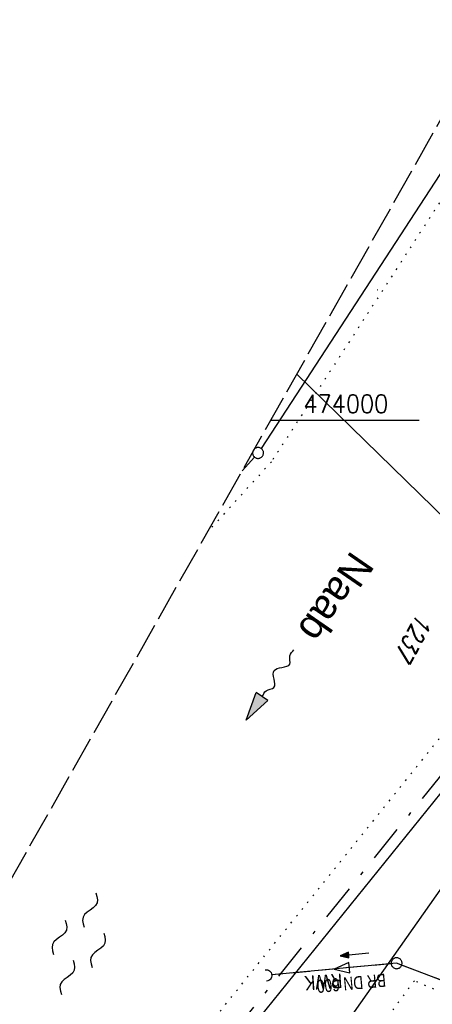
# Model space of a CAD drawing. Extents: x 511324 to 512029, y 473109 to 474055.
# Tile 22 of 29: x 511713 to 511770, y 473919 to 474055. Entities that reach past the tile are written whole.
import ezdxf
from ezdxf.enums import TextEntityAlignment as Align

# ---------------------------------------------------------------- set-up
doc = ezdxf.new("R2010")
doc.units = 0
doc.header["$LTSCALE"] = 10
doc.header["$MEASUREMENT"] = 0
for name, pattern in [('LT00', [0]), ('LT08', [0.42, 0.2, -0.1, 0.02, -0.1]), ('LT14', [0.6, 0.5, -0.1]), ('PUNKTX2_STR', [0.6, 0.1, -0.5]), ('STRICHLINIE2', [0.375, 0.25, -0.125])]:
    doc.linetypes.add(name, pattern=pattern)
doc.layers.get('0').update_dxf_attribs({"linetype": 'LT00'})
for name, color, linetype in [('--FLIEßRICHTPFEIL', 180, 'Continuous'), ('--WASSER_GRENZE', 180, 'PUNKTX2_STR'), ('--WASSER_NUTZUNG', 180, 'Continuous'), ('-Halt-Pfeil', 4, 'LT00'), ('-Haltung', 182, 'STRICHLINIE2'), ('-Haltungsbeschriftung', 182, 'LT00'), ('ABWASSERLTG', 24, 'LT00'), ('ABWASSERLTG_FLIEßPF', 26, 'Continuous'), ('ABWASSERLTG_TEXT', 26, 'Continuous'), ('DFK_FLUR_NR', 250, 'LT00'), ('DFK_GZPKT', 250, 'LT00'), ('DFK_KATASTER', 250, 'LT00'), ('DFK_TOPO-SYM', 252, 'LT00'), ('GEMEINDEGRENZE', 3, 'LT08'), ('GEWÄSSERNAME', 255, 'Continuous'), ('V92_KA_PRUF', 182, 'LT00'), ('V92_RASTER', 250, 'LT00'), ('V92_UK_DURCH', 182, 'LT00')]:
    doc.layers.add(name, color=color, linetype=linetype)
doc.layers.add('-BLATT_92-RAND', color=7, linetype='LT14', plot=False)
doc.styles.add('Beschrift', font='ARIAL.TTF')
doc.styles.add('Haltungsbeschriftung', font='ARIAL.TTF', dxfattribs={"width": 0.75})
doc.styles.get("Standard").update_dxf_attribs({"font": 'romans.shx'})
doc.styles.add('Versorgungsltg', font='ARIAL.TTF', dxfattribs={"width": 0.8, "height": 2})

# ---------------------------------------------------------------- blocks, each defined once
blk = doc.blocks.new('SYMB7301')
at = {"color": 0, "linetype": 'ByBlock'}
for p, q in [((-0.128693, 0), (0, 0.128693)), ((0, -0.128693), (-0.128693, 0)), ((0, 0.128693), (0.128693, 0)), ((0.128693, 0), (0, -0.128693)), ((0.000059, -0.009738), (0.000059, 0.009897)), ((-0.00901, -0.004339), (-0.002225, -0.009749))]:
    blk.add_line(p, q, dxfattribs=at)
for points in [[(-0.002225, 0.009749), (-0.00901, 0.004339), (-0.00901, -0.004339)], [(0.01, 0), (0.006235, 0.007818), (-0.002225, 0.009749)], [(-0.002225, -0.009749), (0.006235, -0.007818), (0.01, 0)]]:
    blk.add_lwpolyline(points, dxfattribs=at)
blk = doc.blocks.new('SYMB7010')
at = {"color": 0, "linetype": 'ByBlock'}
for points in [[(-0.031408, 0.499213), (-0.093728, 0.49134), (-0.15457, 0.475719), (-0.212975, 0.452595), (-0.268021, 0.422333), (-0.31884, 0.385411), (-0.36463, 0.342411), (-0.40467, 0.29401), (-0.438329, 0.240973), (-0.465074, 0.184136), (-0.484486, 0.124395), (-0.496256, 0.062692), (-0.5002, 0)], [(-0.5002, 0), (-0.496256, -0.062692), (-0.484486, -0.124395), (-0.465075, -0.184136), (-0.438329, -0.240973), (-0.404671, -0.29401), (-0.36463, -0.342411), (-0.31884, -0.385411), (-0.268021, -0.422333), (-0.212975, -0.452595), (-0.154571, -0.475719), (-0.093728, -0.49134), (-0.031408, -0.499213), (0.031408, -0.499213)], [(0.5002, 0), (0.496256, 0.062692), (0.484485, 0.124395), (0.465074, 0.184136), (0.438329, 0.240973), (0.40467, 0.29401), (0.36463, 0.342411), (0.31884, 0.385411), (0.268021, 0.422333), (0.212975, 0.452595), (0.15457, 0.475719), (0.093728, 0.49134), (0.031408, 0.499213), (-0.031408, 0.499213)], [(0.031408, -0.499213), (0.093728, -0.491341), (0.15457, -0.475719), (0.212975, -0.452595), (0.268021, -0.422333), (0.31884, -0.385411), (0.36463, -0.342411), (0.404671, -0.294011), (0.438329, -0.240974), (0.465075, -0.184136), (0.484486, -0.124395), (0.496256, -0.062692), (0.500201, 0)]]:
    blk.add_lwpolyline(points, dxfattribs=at)
blk = doc.blocks.new('SYMB7250')
at = {"color": 0, "linetype": 'ByBlock'}
for points in [[(-0.25, 0.28), (-0.208333, 0.308889), (-0.166667, 0.331111), (-0.125, 0.34), (-0.083333, 0.331111), (-0.041667, 0.308889), (0, 0.28)], [(0, 0.28), (0.041667, 0.251111), (0.083333, 0.228889), (0.125, 0.22), (0.166667, 0.228889), (0.208333, 0.251111), (0.25, 0.28)], [(-0.74, 0), (-0.698333, 0.028889), (-0.656667, 0.051111), (-0.615, 0.06), (-0.573333, 0.051111), (-0.531667, 0.028889), (-0.49, 0)], [(-0.49, 0), (-0.448333, -0.028889), (-0.406667, -0.051111), (-0.365, -0.06), (-0.323333, -0.051111), (-0.281667, -0.028889), (-0.24, 0)], [(0.24, 0), (0.281667, 0.028889), (0.323333, 0.051111), (0.365, 0.06), (0.406667, 0.051111), (0.448333, 0.028889), (0.49, 0)], [(0.49, 0), (0.531667, -0.028889), (0.573333, -0.051111), (0.615, -0.06), (0.656667, -0.051111), (0.698333, -0.028889), (0.74, 0)], [(-0.25, -0.28), (-0.208333, -0.251111), (-0.166667, -0.228889), (-0.125, -0.22), (-0.083333, -0.228889), (-0.041667, -0.251111), (0, -0.28)], [(0, -0.28), (0.041667, -0.308889), (0.083333, -0.331111), (0.125, -0.34), (0.166667, -0.331111), (0.208333, -0.308889), (0.25, -0.28)]]:
    blk.add_lwpolyline(points, dxfattribs=at)
blk = doc.blocks.new('FLIEßRICHTPFEIL')
at = {"layer": '--FLIEßRICHTPFEIL'}
blk.add_hatch(color=256, dxfattribs=at).paths.add_polyline_path([(-1.95, 0.4875), (-1.95, -0.4875), (0, 0)])
for p, q in [((-1.95, 0.4875), (-1.95, -0.4875)), ((-1.95, 0.4875), (0, 0)), ((0, 0), (-1.95, -0.4875))]:
    blk.add_line(p, q, dxfattribs=at)
at = {"layer": '--FLIEßRICHTPFEIL', "start_tangent": (-1, 0), "end_tangent": (-1, 0)}
blk.add_spline([(-1.95, 0), (-2.4375, 0), (-2.925, 0.325), (-3.4125, 0), (-3.9, -0.325), (-4.3875, 0), (-4.875, 0.325), (-5.3625, 0), (-5.85, 0)], degree=3, dxfattribs=at)
blk = doc.blocks.new('SYMB0003')
at = {"color": 0, "linetype": 'ByBlock'}
for p, q in [((-0.015712, 0), (0.010166, 0.012015)), ((0, -0.021257), (-0.015712, 0)), ((0.010166, 0.012015), (0, -0.021257))]:
    blk.add_line(p, q, dxfattribs=at)
for points in [[(-0.031395, 0.499013), (-0.093691, 0.491144), (-0.154509, 0.475528), (-0.21289, 0.452414), (-0.267913, 0.422164), (-0.318712, 0.385257), (-0.364484, 0.342274), (-0.404509, 0.293893), (-0.438154, 0.240877), (-0.464888, 0.184062), (-0.484292, 0.124345), (-0.496058, 0.062667), (-0.5, 0)], [(-0.5, 0), (-0.496058, -0.062667), (-0.484292, -0.124345), (-0.464888, -0.184062), (-0.438154, -0.240877), (-0.404509, -0.293893), (-0.364485, -0.342274), (-0.318712, -0.385257), (-0.267914, -0.422164), (-0.21289, -0.452414), (-0.154509, -0.475529), (-0.093691, -0.491144), (-0.031395, -0.499014), (0.031395, -0.499014)], [(0.5, 0), (0.496057, 0.062667), (0.484292, 0.124345), (0.464888, 0.184062), (0.438153, 0.240877), (0.404509, 0.293893), (0.364484, 0.342274), (0.318712, 0.385257), (0.267913, 0.422164), (0.21289, 0.452414), (0.154509, 0.475528), (0.093691, 0.491144), (0.031395, 0.499013), (-0.031395, 0.499013)], [(0.031395, -0.499014), (0.093691, -0.491144), (0.154509, -0.475529), (0.21289, -0.452414), (0.267914, -0.422164), (0.318712, -0.385257), (0.364485, -0.342274), (0.404509, -0.293893), (0.438154, -0.240877), (0.464889, -0.184062), (0.484292, -0.124345), (0.496058, -0.062667), (0.5, 0)]]:
    blk.add_lwpolyline(points, dxfattribs=at)
blk = doc.blocks.new('SYMB1107')
at = {"color": 0, "linetype": 'ByBlock'}
for points in [[(-0.2, 0), (-0.196157, 0.039018), (-0.184776, 0.076537), (-0.166294, 0.111114), (-0.141421, 0.141421), (-0.111114, 0.166294), (-0.076537, 0.184776), (-0.039018, 0.196157), (0, 0.2)], [(0, 0.2), (0.039018, 0.196157), (0.076537, 0.184776), (0.111114, 0.166294), (0.141421, 0.141421), (0.166294, 0.111114), (0.184776, 0.076537), (0.196157, 0.039018), (0.2, 0)]]:
    blk.add_lwpolyline(points, dxfattribs=at)
blk = doc.blocks.new('ABWASSER-FLIEßPF')
at = {"layer": 'ABWASSERLTG_FLIEßPF'}
for p, q in [((0, 0), (-0.211, 0.07)), ((-0.211, 0.07), (-0.211, -0.07)), ((-0.211, -0.07), (0, 0))]:
    blk.add_line(p, q, dxfattribs=at)
blk = doc.blocks.new('SYMB0070')
at = {"color": 0, "linetype": 'ByBlock'}
for p, q in [((-0.5, 0), (0.2, 0)), ((0.5, 0), (0.2, 0.1)), ((0.2, 0.1), (0.2, 0)), ((0.468, 0), (0.21, 0.086)), ((0.21, 0.086), (0.21, -0.086)), ((0.21, -0.086), (0.468, 0)), ((0.22, -0.072), (0.437, 0)), ((0.23, -0.058), (0.405, 0)), ((0.24, -0.045), (0.374, 0)), ((0.342, 0), (0.25, 0.031)), ((0.25, 0.031), (0.25, -0.031)), ((0.25, -0.031), (0.342, 0)), ((0.26, -0.017), (0.31, 0)), ((0.27, -0.003), (0.279, 0))]:
    blk.add_line(p, q, dxfattribs=at)
for points in [[(0.2, 0), (0.2, -0.1), (0.5, 0)], [(0.437, 0), (0.22, 0.072), (0.22, -0.072)], [(0.405, 0), (0.23, 0.058), (0.23, -0.058)], [(0.374, 0), (0.24, 0.045), (0.24, -0.045)], [(0.31, 0), (0.26, 0.017), (0.26, -0.017)], [(0.279, 0), (0.27, 0.003), (0.27, -0.003)]]:
    blk.add_lwpolyline(points, dxfattribs=at)

msp = doc.modelspace()

# ---------------------------------------------------------------- linework, layer by layer
at = {"layer": '--WASSER_GRENZE', "ltscale": 0.2}
for p, q in [((511777.6, 474040.04), (511747.91, 473994.25)), ((511747.91, 473994.25), (511739.04, 473984.47)), ((511732.58, 473908.15), (511787.12, 473976.05))]:
    msp.add_line(p, q, dxfattribs=at)
msp.add_lwpolyline([(511767.62, 473922.64), (511735.09, 473878.8), (511763.97, 473866.49), (511785.69, 473914.75)], close=True, dxfattribs=at)
at = {"layer": '-BLATT_92-RAND'}
msp.add_lwpolyline([(511779.03, 474055.25), (511324.06, 473249.87), (511573.95, 473108.71), (512028.91, 473914.09), (511779.03, 474055.25)], dxfattribs=at)
at = {"layer": '-Haltung'}
for p, q in [((511764.42, 473924.99), (511747.92, 473923.44)), ((511817.12, 473905.24), (511765.87, 473924.79))]:
    msp.add_line(p, q, dxfattribs=at)
at = {"layer": 'ABWASSERLTG', "flags": 128}
for points in [[(511782.65, 473843.82), (511783.26, 473845.45), (511731.76, 473870.26), (511726.81, 473872.04), (511792.83, 473965.93), (511751.4, 474006.35)], [(511855.45, 473954.74), (511838.92, 473959.96), (511826.27, 473918.04), (511817.82, 473904.97), (511765.17, 473925.06), (511747.96, 473923.45)]]:
    msp.add_lwpolyline(points, dxfattribs=at)
at = {"layer": 'DFK_KATASTER'}
for p, q in [((511775.48, 474040.6), (511746.49, 473996.1)), ((511743.87, 473993.02), (511745.58, 473994.91)), ((511790.57, 473972.52), (511740.28, 473910.21))]:
    msp.add_line(p, q, dxfattribs=at)
at = {"layer": 'GEMEINDEGRENZE', "ltscale": 2.5, "flags": 128}
msp.add_lwpolyline([(511828.04, 474027.56), (511811.06, 474002.19), (511789.86, 473974.02), (511738.64, 473910.57), (511734.93, 473905.97), (511711.9, 473880.46), (511676.78, 473841.54), (511661.06, 473825.37), (511656.15, 473820.18), (511647.79, 473811.31), (511634.12, 473798.74)], dxfattribs=at)
at = {"layer": 'V92_RASTER'}
msp.add_line((511747.81, 474000), (511768.29, 474000), dxfattribs=at)

# ---------------------------------------------------------------- block references
at = {"layer": '--FLIEßRICHTPFEIL', "xscale": 2.000000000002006, "yscale": 2.000000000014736, "zscale": 2, "rotation": 235.8714644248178}
msp.add_blockref('FLIEßRICHTPFEIL', (511744.45, 473958.62), dxfattribs=at)
at = {"layer": '--WASSER_NUTZUNG', "xscale": 9.999999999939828, "yscale": 10.00000000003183, "zscale": 10, "rotation": 251.2882999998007}
msp.add_blockref('SYMB7250', (511721.35, 473927.75), dxfattribs=at)
at = {"layer": '-Halt-Pfeil', "xscale": 4.000000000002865, "yscale": 4, "zscale": 4, "rotation": 185.360592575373}
msp.add_blockref('SYMB0070', (511759.37, 473926.26), dxfattribs=at)
at = {"layer": 'ABWASSERLTG_FLIEßPF', "xscale": 10, "yscale": 10, "zscale": 10, "rotation": 185.359965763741}
msp.add_blockref('ABWASSER-FLIEßPF', (511756.56, 473924.25), dxfattribs=at)
at = {"layer": 'DFK_GZPKT', "xscale": 1.499999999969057, "yscale": 1.5, "zscale": 1.5, "rotation": 251.2881100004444}
msp.add_blockref('SYMB7010', (511746.08, 473995.47), dxfattribs=at)
at = {"layer": 'DFK_TOPO-SYM', "xscale": 0.1, "yscale": 0.1, "zscale": 0.1, "rotation": 359.99968}
msp.add_blockref('SYMB7301', (511762.56, 474017.98), dxfattribs=at)
at = {"layer": 'V92_KA_PRUF', "xscale": 1.500000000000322, "yscale": 1.500000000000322, "zscale": 1.5, "rotation": 240.5376025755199}
msp.add_blockref('SYMB0003', (511765.17, 473925.06), dxfattribs=at)
at = {"layer": 'V92_UK_DURCH', "xscale": 4.000000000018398, "yscale": 4.000000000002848, "zscale": 4, "rotation": 276.7454430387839}
msp.add_blockref('SYMB1107', (511747.17, 473923.37), dxfattribs=at)

# ---------------------------------------------------------------- texts
at = {"layer": '-Haltungsbeschriftung', "style": 'Haltungsbeschriftung', "width": 0.75}
msp.add_text('BR DN 600', height=1.8, rotation=185.3606, dxfattribs=at).set_placement((511763.6, 473923.63))
at = {"layer": 'ABWASSERLTG_TEXT', "style": 'Versorgungsltg', "width": 0.8}
msp.add_text('RWK', height=2, rotation=183.8075, dxfattribs=at).set_placement((511755.01, 473923.47), align=Align.CENTER)
at = {"layer": 'DFK_FLUR_NR', "oblique": 13.754, "width": 0.75}
msp.add_text('1237', height=2.5, rotation=240.5376, dxfattribs=at).set_placement((511768.1, 473973.44))
at = {"layer": 'GEWÄSSERNAME', "style": 'Beschrift'}
msp.add_text('Naab', height=4, rotation=235.3587, dxfattribs=at).set_placement((511758.97, 473982.15))
at = {"layer": 'V92_RASTER', "width": 0.908}
msp.add_text(' 474000', height=2.5, rotation=0.0018, dxfattribs=at).set_placement((511750.79, 474001))

doc.saveas('drawing.dxf')
